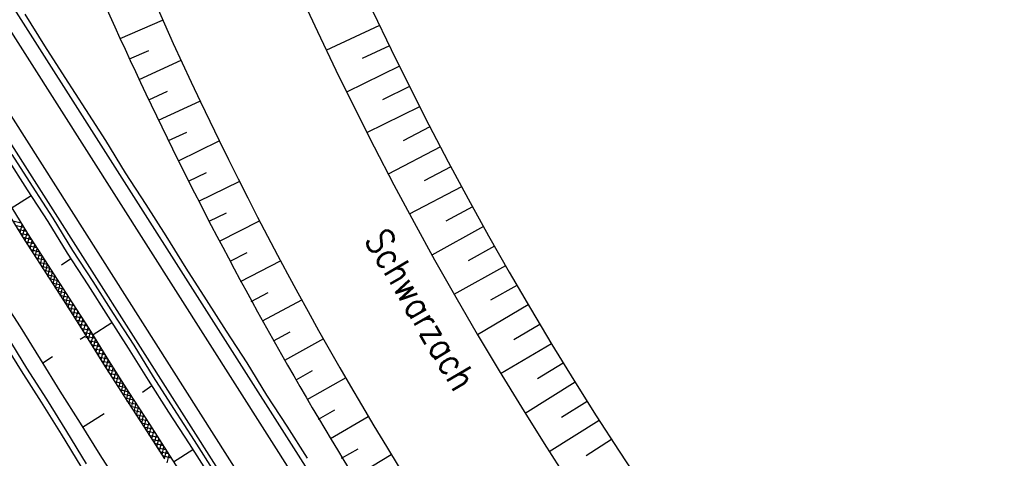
# Model space of a CAD drawing. Extents: x 448150 to 449332, y 437108 to 438384.
# Tile 106 of 172: x 448606 to 448672, y 437671 to 437700. Entities that reach past the tile are written whole.
import ezdxf

# ---------------------------------------------------------------- set-up
doc = ezdxf.new("R2010")
doc.units = 0
doc.header["$LTSCALE"] = 2
doc.header["$MEASUREMENT"] = 0
doc.linetypes.add('AUSGEZOGEN', pattern=[0])
doc.linetypes.add('GESTRICH-X2', pattern=[1.5, 1, -0.5])
doc.layers.get('0').update_dxf_attribs({"linetype": 'AUSGEZOGEN'})
for name, color, linetype in [('DB-Boeschungen', 15, 'CONTINUOUS'), ('DB-Flussumverlegungen', 15, 'CONTINUOUS'), ('DB-GRABEN', 15, 'AUSGEZOGEN'), ('DB-Kabelanlagen', 15, 'CONTINUOUS'), ('DB-LS-Waende', 15, 'CONTINUOUS'), ('DB-Wegboeschungen', 15, 'CONTINUOUS'), ('DB-Wege', 15, 'CONTINUOUS'), ('FBRTOP', 250, 'AUSGEZOGEN'), ('SCHLITZRINNE', 200, 'AUSGEZOGEN'), ('WEG', 250, 'GESTRICH-X2')]:
    doc.layers.add(name, color=color, linetype=linetype)
doc.styles.add('ROMANS', font='romans.shx', dxfattribs={"width": 0.8})

# ---------------------------------------------------------------- blocks, each defined once
blk = doc.blocks.new('*X213')
at = {"color": 0, "linetype": 'ByBlock'}
for p, q in [((-482691, -435916), (-482282, -435507)), ((-482366, -435909), (-481963, -435506)), ((-481775, -435908), (-482177, -435506)), ((-482048, -435909), (-481644, -435506)), ((-481457, -435908), (-481859, -435506)), ((-481729, -435908), (-481326, -435505)), ((-481139, -435907), (-481541, -435505)), ((-481410, -435908), (-481007, -435504)), ((-480822, -435907), (-481224, -435505)), ((-481091, -435907), (-480688, -435504)), ((-480504, -435906), (-480906, -435504)), ((-480773, -435907), (-480369, -435503)), ((-480186, -435906), (-480588, -435504)), ((-480454, -435906), (-480051, -435503)), ((-479869, -435905), (-480271, -435503)), ((-480135, -435906), (-479728, -435499)), ((-479557, -435898), (-479953, -435503)), ((-479815, -435904), (-479403, -435492)), ((-479246, -435892), (-479641, -435497)), ((-479490, -435897), (-479078, -435485)), ((-478934, -435885), (-479329, -435490)), ((-479165, -435890), (-478753, -435478)), ((-478623, -435878), (-479018, -435484)), ((-478840, -435883), (-478428, -435471)), ((-478311, -435872), (-478706, -435477)), ((-478514, -435876), (-478103, -435464)), ((-478000, -435865), (-478395, -435470)), ((-478189, -435869), (-477777, -435457)), ((-477688, -435858), (-478083, -435464)), ((-477864, -435862), (-477452, -435450)), ((-477377, -435852), (-477772, -435457)), ((-477539, -435855), (-477127, -435443)), ((-477066, -435844), (-477460, -435450)), ((-477213, -435848), (-476802, -435436)), ((-476755, -435837), (-477149, -435444)), ((-476888, -435840), (-476477, -435429)), ((-476444, -435830), (-476837, -435437)), ((-476562, -435832), (-476151, -435422)), ((-476133, -435822), (-476525, -435430)), ((-476236, -435825), (-475826, -435415)), ((-475822, -435815), (-476214, -435423)), ((-475910, -435817), (-475501, -435408)), ((-475512, -435808), (-475902, -435417)), ((-475201, -435800), (-475591, -435410)), ((-475584, -435809), (-475176, -435401)), ((-474890, -435793), (-475279, -435403)), ((-475258, -435802), (-474851, -435394)), ((-474578, -435786), (-474968, -435397)), ((-474932, -435794), (-474525, -435386)), ((-474267, -435780), (-474657, -435390)), ((-474607, -435787), (-474199, -435379)), ((-473955, -435773), (-474346, -435382)), ((-474282, -435780), (-473873, -435371)), ((-473644, -435766), (-474035, -435375)), ((-473957, -435773), (-473547, -435363)), ((-473332, -435760), (-473724, -435368)), ((-473632, -435766), (-473221, -435356)), ((-473021, -435753), (-473413, -435360)), ((-473306, -435759), (-472896, -435348)), ((-472709, -435746), (-473102, -435353)), ((-472981, -435752), (-472570, -435340)), ((-472398, -435740), (-472792, -435346)), ((-472656, -435745), (-472244, -435333)), ((-472086, -435733), (-472481, -435338)), ((-491126, -436077), (-490724, -435675)), ((-490807, -436077), (-490404, -435674)), ((-490199, -436076), (-490600, -435675)), ((-490488, -436076), (-490085, -435673)), ((-489881, -436075), (-490282, -435674)), ((-490169, -436076), (-489763, -435670)), ((-489570, -436069), (-489965, -435673)), ((-489850, -436075), (-489438, -435663)), ((-489258, -436062), (-489653, -435667)), ((-489525, -436068), (-489113, -435656)), ((-488946, -436055), (-489341, -435661)), ((-489200, -436061), (-488788, -435649)), ((-488635, -436049), (-489030, -435654)), ((-488875, -436054), (-488463, -435642)), ((-488323, -436042), (-488718, -435647)), ((-488549, -436047), (-488137, -435635)), ((-488012, -436035), (-488407, -435641)), ((-488224, -436040), (-487812, -435628)), ((-487700, -436028), (-488095, -435634)), ((-487899, -436033), (-487487, -435621)), ((-487389, -436022), (-487784, -435627)), ((-487574, -436026), (-487162, -435614)), ((-487078, -436015), (-487472, -435620)), ((-487248, -436019), (-486837, -435607)), ((-486767, -436007), (-487161, -435614)), ((-486923, -436011), (-486512, -435600)), ((-486456, -436000), (-486849, -435607)), ((-486597, -436003), (-486186, -435593)), ((-486145, -435993), (-486538, -435600)), ((-486271, -435996), (-485861, -435586)), ((-485834, -435985), (-486226, -435594)), ((-485945, -435988), (-485536, -435579)), ((-485524, -435978), (-485915, -435587)), ((-485619, -435980), (-485211, -435572)), ((-485213, -435971), (-485603, -435580)), ((-485293, -435973), (-484886, -435565)), ((-484902, -435963), (-485292, -435574)), ((-484590, -435957), (-484980, -435567)), ((-484967, -435965), (-484560, -435557)), ((-484279, -435950), (-484669, -435560)), ((-484642, -435958), (-484234, -435550)), ((-483967, -435943), (-484358, -435553)), ((-484317, -435951), (-483908, -435542)), ((-483656, -435937), (-484047, -435545)), ((-483992, -435944), (-483582, -435534)), ((-483344, -435930), (-483736, -435538)), ((-483667, -435937), (-483256, -435527)), ((-483033, -435923), (-483425, -435531)), ((-483341, -435930), (-482931, -435519)), ((-482721, -435917), (-483114, -435523)), ((-483016, -435923), (-482605, -435511)), ((-482410, -435910), (-482804, -435516)), ((-482092, -435909), (-482493, -435509))]:
    blk.add_line(p, q, dxfattribs=at)

msp = doc.modelspace()

# ---------------------------------------------------------------- hatches: boundary and pattern name
at = {"layer": 'SCHLITZRINNE'}
h = msp.add_hatch(dxfattribs=at)
h.set_pattern_fill('_USER', color=256, scale=1.5, angle=45, style=0, pattern_type=0)
h.set_pattern_definition([(0.19809, (448696.2442, 437758.0261), (-0.005186, 1.499991), [])])
edge = h.paths.add_edge_path()
edge.add_arc((450103.943, 439168.643), 1992.851, 225.253931, 225.326505)
edge.add_arc((450104.379, 439169.084), 1993.471, 225.326505, 225.685513)
edge.add_arc((450114.112, 439179.052), 2007.404, 225.685514, 226.043274)
edge.add_arc((450116.374, 439181.397), 2010.661, 226.043274, 226.400342)
edge.add_arc((450108.345, 439172.967), 1999.019, 226.400342, 226.758448)
edge.add_arc((450107.359, 439171.918), 1997.58, 226.758448, 227.116898)
edge.add_arc((450114.22, 439179.306), 2007.663, 227.116898, 227.474446)
edge.add_arc((450112.044, 439176.933), 2004.443, 227.474446, 227.83238)
edge.add_arc((450107.824, 439172.273), 1998.156, 227.83238, 228.190877)
edge.add_arc((450107.663, 439172.094), 1997.915, 228.190877, 228.549748)
edge.add_arc((450107.034, 439171.381), 1996.965, 228.549748, 228.908704)
edge.add_arc((450111.572, 439176.585), 2003.869, 228.908704, 229.265964)
edge.add_arc((450119.093, 439185.318), 2015.394, 229.265964, 229.6222)
edge.add_arc((450115.134, 439180.663), 2009.284, 229.6222, 229.979919)
edge.add_arc((450101.808, 439164.793), 1988.56, 229.979919, 230.339497)
edge.add_arc((450135.905, 439205.921), 2041.985, 230.339497, 230.699144)
edge.add_arc((450015.788, 439059.171), 1852.343, 230.699144, 231.076753)
edge.add_arc((450440.038, 439584.513), 2527.6, 231.076753, 231.41321)
edge.add_arc((449605.176, 438538.206), 1189.037, 231.413211, 231.903765)
edge.add_arc((451876.599, 441435.451), 4870.53, 231.903765, 232.054115)
edge.add_arc((449764.385, 438726.671), 1435.572, 232.054115, 232.331051)
edge.add_arc((663048.573, 714993.472), 350453.466, 232.33105148, 232.33182369)
edge.add_arc((452105.708, 441751.773), 5260.885, 232.331837, 232.33814)
edge.add_arc((1083717.784, 1260087.558), 1038995.508, 232.338139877, 232.338829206)
edge.add_arc((362297.748, 325361.769), 141749.668, 52.33595822, 52.34101086, ccw=False)
edge.add_arc((130991.073, 25697.409), 520301.522, 52.33458173, 52.33595822, ccw=False)
edge.add_arc((597397.743, 629905.021), 242982.187, 232.33379622, 232.33674373)
edge.add_arc((1091510.304, 1270060.009), 1051651.236, 232.336743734, 232.337424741)
edge.add_arc((63904.407, -61307.138), 630166.935, 52.33651599, 52.337652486, ccw=False)
edge.add_line((448950.678, 437541.271), (448965.933, 437529.496))
edge.add_arc((450103.943, 439168.643), 1993.351, 225.253931, 225.326505)
edge.add_arc((450104.379, 439169.084), 1993.971, 225.326505, 225.633952)
h = msp.add_hatch(dxfattribs=at)
h.set_pattern_fill('_USER', color=256, scale=1.5, angle=45, style=0, pattern_type=0)
h.set_pattern_definition([(1.0848, (448717.7677, 437736.8698), (-0.0283982, 1.4997312), [])])
edge = h.paths.add_edge_path()
edge.add_arc((450104.379, 439169.084), 1993.971, 225.677136, 225.685513)
edge.add_arc((450114.112, 439179.052), 2007.904, 225.685514, 226.043274)
edge.add_arc((450116.374, 439181.397), 2011.161, 226.043274, 226.348764)
edge.add_arc((450103.943, 439168.643), 1992.851, 225.253931, 225.326505)
edge.add_arc((450104.379, 439169.084), 1993.471, 225.326505, 225.685513)
edge.add_arc((450114.112, 439179.052), 2007.404, 225.685514, 226.043274)
edge.add_arc((450116.374, 439181.397), 2010.661, 226.043274, 226.400342)
edge.add_arc((450108.345, 439172.967), 1999.019, 226.400342, 226.758448)
edge.add_arc((450107.359, 439171.918), 1997.58, 226.758448, 227.116898)
edge.add_arc((450114.22, 439179.306), 2007.663, 227.116898, 227.474446)
edge.add_arc((450112.044, 439176.933), 2004.443, 227.474446, 227.83238)
edge.add_arc((450107.824, 439172.273), 1998.156, 227.83238, 228.190877)
edge.add_arc((450107.663, 439172.094), 1997.915, 228.190877, 228.549748)
edge.add_arc((450107.034, 439171.381), 1996.965, 228.549748, 228.908704)
edge.add_arc((450111.572, 439176.585), 2003.869, 228.908704, 229.265964)
edge.add_arc((450119.093, 439185.318), 2015.394, 229.265964, 229.6222)
edge.add_arc((450115.134, 439180.663), 2009.284, 229.6222, 229.979919)
edge.add_arc((450101.808, 439164.793), 1988.56, 229.979919, 230.339497)
edge.add_arc((450135.905, 439205.921), 2041.985, 230.339497, 230.699144)
edge.add_arc((450015.788, 439059.171), 1852.343, 230.699144, 231.076753)
edge.add_arc((450440.038, 439584.513), 2527.6, 231.076753, 231.41321)
edge.add_arc((449605.176, 438538.206), 1189.037, 231.413211, 231.903765)
edge.add_arc((451876.599, 441435.451), 4870.53, 231.903765, 232.054115)
edge.add_arc((449764.385, 438726.671), 1435.572, 232.054115, 232.331051)
edge.add_arc((663048.573, 714993.472), 350453.466, 232.33105148, 232.33182369)
edge.add_arc((452105.708, 441751.773), 5260.885, 232.331837, 232.33814)
edge.add_arc((1083717.784, 1260087.558), 1038995.508, 232.338139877, 232.338829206)
edge.add_arc((362297.748, 325361.769), 141749.668, 52.33595822, 52.34101086, ccw=False)
edge.add_arc((130991.073, 25697.409), 520301.522, 52.33458173, 52.33595822, ccw=False)
edge.add_arc((597397.743, 629905.021), 242982.187, 232.33379622, 232.33674373)
edge.add_arc((1091510.304, 1270060.009), 1051651.236, 232.336743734, 232.337424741)
edge.add_arc((63904.407, -61307.138), 630166.935, 52.33651599, 52.337652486, ccw=False)
edge.add_line((448950.678, 437541.271), (448965.933, 437529.496))
h = msp.add_hatch(dxfattribs=at)
h.set_pattern_fill('_USER', color=256, scale=1.5, angle=45, style=0, pattern_type=0)
h.set_pattern_definition([(1.92282, (448737.9663, 437717.5835), (-0.05033, 1.4991554), [])])
edge = h.paths.add_edge_path()
edge.add_arc((450116.374, 439181.397), 2011.161, 226.391578, 226.400342)
edge.add_arc((450108.345, 439172.967), 1999.519, 226.400342, 226.758448)
edge.add_arc((450107.359, 439171.918), 1998.08, 226.758448, 227.116898)
edge.add_arc((450114.22, 439179.306), 2008.163, 227.116898, 227.474446)
edge.add_arc((450112.044, 439176.933), 2004.943, 227.474446, 227.83238)
edge.add_arc((450107.824, 439172.273), 1998.656, 227.83238, 228.068653)
edge.add_arc((450103.943, 439168.643), 1992.851, 225.253931, 225.326505)
edge.add_arc((450104.379, 439169.084), 1993.471, 225.326505, 225.685513)
edge.add_arc((450114.112, 439179.052), 2007.404, 225.685514, 226.043274)
edge.add_arc((450116.374, 439181.397), 2010.661, 226.043274, 226.400342)
edge.add_arc((450108.345, 439172.967), 1999.019, 226.400342, 226.758448)
edge.add_arc((450107.359, 439171.918), 1997.58, 226.758448, 227.116898)
edge.add_arc((450114.22, 439179.306), 2007.663, 227.116898, 227.474446)
edge.add_arc((450112.044, 439176.933), 2004.443, 227.474446, 227.83238)
edge.add_arc((450107.824, 439172.273), 1998.156, 227.83238, 228.190877)
edge.add_arc((450107.663, 439172.094), 1997.915, 228.190877, 228.549748)
edge.add_arc((450107.034, 439171.381), 1996.965, 228.549748, 228.908704)
edge.add_arc((450111.572, 439176.585), 2003.869, 228.908704, 229.265964)
edge.add_arc((450119.093, 439185.318), 2015.394, 229.265964, 229.6222)
edge.add_arc((450115.134, 439180.663), 2009.284, 229.6222, 229.979919)
edge.add_arc((450101.808, 439164.793), 1988.56, 229.979919, 230.339497)
edge.add_arc((450135.905, 439205.921), 2041.985, 230.339497, 230.699144)
edge.add_arc((450015.788, 439059.171), 1852.343, 230.699144, 231.076753)
edge.add_arc((450440.038, 439584.513), 2527.6, 231.076753, 231.41321)
edge.add_arc((449605.176, 438538.206), 1189.037, 231.413211, 231.903765)
edge.add_arc((451876.599, 441435.451), 4870.53, 231.903765, 232.054115)
edge.add_arc((449764.385, 438726.671), 1435.572, 232.054115, 232.331051)
edge.add_arc((663048.573, 714993.472), 350453.466, 232.33105148, 232.33182369)
edge.add_arc((452105.708, 441751.773), 5260.885, 232.331837, 232.33814)
edge.add_arc((1083717.784, 1260087.558), 1038995.508, 232.338139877, 232.338829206)
edge.add_arc((362297.748, 325361.769), 141749.668, 52.33595822, 52.34101086, ccw=False)
edge.add_arc((130991.073, 25697.409), 520301.522, 52.33458173, 52.33595822, ccw=False)
edge.add_arc((597397.743, 629905.021), 242982.187, 232.33379622, 232.33674373)
edge.add_arc((1091510.304, 1270060.009), 1051651.236, 232.336743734, 232.337424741)
edge.add_arc((63904.407, -61307.138), 630166.935, 52.33651599, 52.337652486, ccw=False)
edge.add_line((448950.678, 437541.271), (448965.933, 437529.496))
h = msp.add_hatch(dxfattribs=at)
h.set_pattern_fill('_USER', color=256, scale=1.5, angle=45, style=0, pattern_type=0)
h.set_pattern_definition([(5.43336, (448830.8072, 437635.437), (-0.142032, 1.4932605), [])])
edge = h.paths.add_edge_path()
edge.add_arc((450115.134, 439180.663), 2009.784, 229.703318, 229.979919)
edge.add_arc((450101.808, 439164.793), 1989.06, 229.979919, 230.339497)
edge.add_arc((450135.905, 439205.921), 2042.485, 230.339497, 230.699144)
edge.add_arc((450015.788, 439059.171), 1852.843, 230.699144, 231.076753)
edge.add_arc((450440.038, 439584.513), 2528.1, 231.076753, 231.211068)
edge.add_arc((450103.943, 439168.643), 1992.851, 225.253931, 225.326505)
edge.add_arc((450104.379, 439169.084), 1993.471, 225.326505, 225.685513)
edge.add_arc((450114.112, 439179.052), 2007.404, 225.685514, 226.043274)
edge.add_arc((450116.374, 439181.397), 2010.661, 226.043274, 226.400342)
edge.add_arc((450108.345, 439172.967), 1999.019, 226.400342, 226.758448)
edge.add_arc((450107.359, 439171.918), 1997.58, 226.758448, 227.116898)
edge.add_arc((450114.22, 439179.306), 2007.663, 227.116898, 227.474446)
edge.add_arc((450112.044, 439176.933), 2004.443, 227.474446, 227.83238)
edge.add_arc((450107.824, 439172.273), 1998.156, 227.83238, 228.190877)
edge.add_arc((450107.663, 439172.094), 1997.915, 228.190877, 228.549748)
edge.add_arc((450107.034, 439171.381), 1996.965, 228.549748, 228.908704)
edge.add_arc((450111.572, 439176.585), 2003.869, 228.908704, 229.265964)
edge.add_arc((450119.093, 439185.318), 2015.394, 229.265964, 229.6222)
edge.add_arc((450115.134, 439180.663), 2009.284, 229.6222, 229.979919)
edge.add_arc((450101.808, 439164.793), 1988.56, 229.979919, 230.339497)
edge.add_arc((450135.905, 439205.921), 2041.985, 230.339497, 230.699144)
edge.add_arc((450015.788, 439059.171), 1852.343, 230.699144, 231.076753)
edge.add_arc((450440.038, 439584.513), 2527.6, 231.076753, 231.41321)
edge.add_arc((449605.176, 438538.206), 1189.037, 231.413211, 231.903765)
edge.add_arc((451876.599, 441435.451), 4870.53, 231.903765, 232.054115)
edge.add_arc((449764.385, 438726.671), 1435.572, 232.054115, 232.331051)
edge.add_arc((663048.573, 714993.472), 350453.466, 232.33105148, 232.33182369)
edge.add_arc((452105.708, 441751.773), 5260.885, 232.331837, 232.33814)
edge.add_arc((1083717.784, 1260087.558), 1038995.508, 232.338139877, 232.338829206)
edge.add_arc((362297.748, 325361.769), 141749.668, 52.33595822, 52.34101086, ccw=False)
edge.add_arc((130991.073, 25697.409), 520301.522, 52.33458173, 52.33595822, ccw=False)
edge.add_arc((597397.743, 629905.021), 242982.187, 232.33379622, 232.33674373)
edge.add_arc((1091510.304, 1270060.009), 1051651.236, 232.336743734, 232.337424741)
edge.add_arc((63904.407, -61307.138), 630166.935, 52.33651599, 52.337652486, ccw=False)
edge.add_line((448950.678, 437541.271), (448965.933, 437529.496))

# ---------------------------------------------------------------- linework, layer by layer
at = {"layer": 'DB-Boeschungen', "linetype": 'Continuous'}
for p, q in [((448605.354, 437691.082), (448606.712, 437688.968)), ((448605.648, 437687.752), (448606.961, 437688.589)), ((448606.712, 437688.968), (448608.07, 437686.854)), ((448605.087, 437687.971), (448606.4, 437685.835)), ((448608.07, 437686.854), (448609.36, 437684.762)), ((448606.4, 437685.835), (448607.758, 437683.721)), ((448609.36, 437684.762), (448610.718, 437682.647)), ((448609.609, 437684.383), (448608.986, 437683.954)), ((448607.758, 437683.721), (448609.093, 437681.651)), ((448610.718, 437682.647), (448612.075, 437680.533)), ((448604.909, 437681.933), (448606.244, 437679.863)), ((448609.093, 437681.651), (448610.451, 437679.537)), ((448612.075, 437680.533), (448613.41, 437678.464)), ((448606.244, 437679.863), (448607.557, 437677.726)), ((448611.011, 437679.318), (448612.324, 437680.155)), ((448610.219, 437679.044), (448610.542, 437679.247)), ((448610.451, 437679.537), (448611.764, 437677.401)), ((448610.588, 437679.158), (448610.632, 437679.181)), ((448607.738, 437677.482), (448608.39, 437677.892)), ((448613.41, 437678.464), (448614.724, 437676.327)), ((448607.557, 437677.726), (448608.871, 437675.59)), ((448611.764, 437677.401), (448613.122, 437675.286)), ((448611.764, 437677.401), (448613.122, 437675.286)), ((448614.972, 437675.949), (448614.35, 437675.519)), ((448614.724, 437676.327), (448616.081, 437674.213)), ((448608.871, 437675.59), (448610.228, 437673.476)), ((448613.122, 437675.286), (448614.457, 437673.217)), ((448613.303, 437674.93), (448613.348, 437674.953)), ((448610.364, 437673.208), (448611.811, 437674.114)), ((448616.081, 437674.213), (448617.439, 437672.099)), ((448610.228, 437673.476), (448611.519, 437671.383)), ((448614.457, 437673.217), (448615.814, 437671.103)), ((448617.439, 437672.099), (448618.774, 437670.03)), ((448611.519, 437671.383), (448612.876, 437669.269)), ((448616.419, 437670.906), (448617.688, 437671.721))]:
    msp.add_line(p, q, dxfattribs=at)
at = {"layer": 'DB-Flussumverlegungen', "linetype": 'Continuous'}
for p, q in [((448612.864, 437699.013), (448615.681, 437700.229)), ((448630.078, 437699.858), (448626.521, 437698.214)), ((448613.491, 437697.649), (448614.772, 437698.203)), ((448630.729, 437698.506), (448628.913, 437697.667)), ((448614.124, 437696.289), (448616.906, 437697.568)), ((448631.387, 437697.158), (448627.889, 437695.434)), ((448632.054, 437695.814), (448630.26, 437694.93)), ((448614.766, 437694.933), (448616.009, 437695.504)), ((448615.415, 437693.58), (448618.159, 437694.843)), ((448632.73, 437694.475), (448629.214, 437692.743)), ((448633.413, 437693.139), (448631.641, 437692.211)), ((448616.071, 437692.231), (448617.29, 437692.792)), ((448616.736, 437690.886), (448619.446, 437692.21)), ((448634.105, 437691.808), (448630.65, 437689.998)), ((448634.801, 437690.479), (448633.034, 437689.553)), ((448617.407, 437689.544), (448618.588, 437690.121)), ((448618.084, 437688.206), (448620.763, 437689.514)), ((448635.514, 437689.159), (448632.042, 437687.341)), ((448636.23, 437687.841), (448634.476, 437686.881)), ((448618.776, 437686.874), (448619.929, 437687.438)), ((448619.469, 437685.543), (448622.111, 437686.911)), ((448636.955, 437686.528), (448633.546, 437684.633)), ((448637.684, 437685.217), (448635.94, 437684.247)), ((448620.169, 437684.216), (448621.288, 437684.796)), ((448620.861, 437682.885), (448623.504, 437684.253)), ((448638.429, 437683.915), (448635.004, 437682.011)), ((448639.178, 437682.615), (448637.43, 437681.643)), ((448621.561, 437681.559), (448622.68, 437682.138)), ((448622.31, 437680.257), (448624.928, 437681.671)), ((448639.935, 437681.32), (448636.575, 437679.341)), ((448640.697, 437680.027), (448638.977, 437679.015)), ((448623.033, 437678.943), (448624.142, 437679.542)), ((448623.788, 437677.646), (448626.381, 437679.105)), ((448641.474, 437678.744), (448638.097, 437676.756)), ((448642.255, 437677.463), (448640.548, 437676.421)), ((448624.534, 437676.344), (448625.632, 437676.962)), ((448625.273, 437675.038), (448627.866, 437676.497)), ((448643.044, 437676.187), (448639.734, 437674.125)), ((448643.837, 437674.914), (448642.143, 437673.859)), ((448626.018, 437673.737), (448627.116, 437674.355)), ((448626.813, 437672.464), (448629.311, 437673.908)), ((448644.646, 437673.65), (448641.32, 437671.579)), ((448645.459, 437672.389), (448643.782, 437671.299)), ((448627.559, 437671.163), (448628.657, 437671.781)), ((448628.372, 437669.9), (448630.839, 437671.404))]:
    msp.add_line(p, q, dxfattribs=at)
for centre, major_axis, start_param, end_param in [((448848.124, 437803.909), (173.595, 173.595), 2.551016, 3.294584), ((448848.124, 437803.909), (170.837, 170.837), 2.553062, 3.295083), ((448848.124, 437803.909), (179.959, 179.959), 2.70973, 2.888732), ((448856.02, 437809.848), (188.956, 188.956), 2.719878, 2.914717), ((448848.124, 437803.909), (179.959, 179.959), 2.888732, 3.293758)]:
    msp.add_ellipse(centre, major_axis=major_axis, ratio=1, start_param=start_param, end_param=end_param, dxfattribs=at)
at = {"layer": 'DB-GRABEN', "linetype": 'Continuous'}
for p, q in [((448605.443, 437688.153), (448606.734, 437686.061)), ((448606.734, 437686.061), (448608.092, 437683.947)), ((448608.092, 437683.947), (448609.449, 437681.833)), ((448609.449, 437681.833), (448610.784, 437679.763)), ((448610.784, 437679.763), (448612.097, 437677.627)), ((448612.097, 437677.627), (448613.455, 437675.513)), ((448613.455, 437675.513), (448614.813, 437673.399)), ((448614.813, 437673.399), (448616.148, 437671.329)), ((448616.148, 437671.329), (448617.506, 437669.215))]:
    msp.add_line(p, q, dxfattribs=at)
at = {"layer": 'DB-Kabelanlagen', "linetype": 'Continuous'}
for p, q in [((448605.346, 437679.266), (448606.659, 437677.129)), ((448604.989, 437679.084), (448606.302, 437676.947)), ((448606.302, 437676.947), (448607.637, 437674.878)), ((448606.659, 437677.129), (448607.994, 437675.06)), ((448607.637, 437674.878), (448608.95, 437672.741)), ((448607.994, 437675.06), (448609.307, 437672.923)), ((448608.95, 437672.741), (448610.264, 437670.604)), ((448609.307, 437672.923), (448610.62, 437670.786))]:
    msp.add_line(p, q, dxfattribs=at)
at = {"layer": 'DB-LS-Waende', "linetype": 'Continuous'}
msp.add_ellipse((458333.601, 443764.766), major_axis=(-6095.542, 9736.299), ratio=1, start_param=1.565716, end_param=1.574099, dxfattribs=at)
at = {"layer": 'DB-Wegboeschungen', "linetype": 'Continuous'}
for p, q in [((448606.556, 437700.617), (448607.847, 437698.525)), ((448607.847, 437698.525), (448609.205, 437696.411)), ((448609.205, 437696.411), (448610.562, 437694.297)), ((448610.562, 437694.297), (448611.897, 437692.227)), ((448611.897, 437692.227), (448613.21, 437690.09)), ((448605.688, 437691.308), (448607.046, 437689.194)), ((448613.21, 437690.09), (448614.568, 437687.976)), ((448607.046, 437689.194), (448608.403, 437687.08)), ((448614.568, 437687.976), (448615.903, 437685.907)), ((448608.403, 437687.08), (448609.716, 437684.943)), ((448615.903, 437685.907), (448617.216, 437683.77)), ((448609.716, 437684.943), (448611.051, 437682.874)), ((448617.216, 437683.77), (448618.574, 437681.656)), ((448611.051, 437682.874), (448612.409, 437680.76)), ((448618.574, 437681.656), (448619.909, 437679.587)), ((448612.409, 437680.76), (448613.767, 437678.646)), ((448619.909, 437679.587), (448621.267, 437677.473)), ((448613.767, 437678.646), (448615.057, 437676.553)), ((448621.267, 437677.473), (448622.58, 437675.336)), ((448615.057, 437676.553), (448616.415, 437674.439)), ((448622.58, 437675.336), (448623.915, 437673.266)), ((448616.415, 437674.439), (448617.773, 437672.325)), ((448623.915, 437673.266), (448625.273, 437671.152)), ((448617.773, 437672.325), (448619.13, 437670.211))]:
    msp.add_line(p, q, dxfattribs=at)
at = {"layer": 'DB-Wege', "linetype": 'Continuous'}
for p, q in [((448598.562, 437710.564), (448630.201, 437660.804)), ((448599.406, 437711.101), (448631.045, 437661.341)), ((448596.031, 437708.955), (448627.669, 437659.195)), ((448595.187, 437708.418), (448626.825, 437658.658))]:
    msp.add_line(p, q, dxfattribs=at)
at = {"layer": 'FBRTOP'}
for points in [[(448962.287, 437556.312, -0.000002), (448991.973, 437533.398, 0.000001), (449021.658, 437510.484, 0), (449059.524, 437481.257, 0), (449100.819, 437449.382, 0.000002), (449140.4, 437418.831, -0.000003), (449179.981, 437388.28, -0.000002), (449197.089, 437375.075, 0.000004)], [(448881.988, 437575.026, 0.000003), (448891.884, 437567.387, -0.000022), (448901.78, 437559.749, -0.000006), (448911.675, 437552.112, 0.000013), (448921.57, 437544.474, 0.000003), (448931.465, 437536.836, -0.000005), (448941.36, 437529.199, 0), (448949.808, 437522.678, 0.000001)], [(448902.917, 437602.137, 0.000003), (448912.812, 437594.5, -0.000022)], [(448942.498, 437571.586, 0.000003), (448952.392, 437563.949, -0.000005)]]:
    msp.add_lwpolyline(points, format="xyb", dxfattribs=at)
at = {"layer": 'FBRTOP', "const_width": 0.5}
for points in [[(448933.332, 437559.712, 0.000003), (448943.227, 437552.075, -0.000005), (448953.122, 437544.437, -0.000002), (448982.808, 437521.524, 0.000001), (449012.493, 437498.61, 0), (449050.358, 437469.383, 0), (449091.654, 437437.508, 0.000002), (449131.235, 437406.957, -0.000003), (449170.816, 437376.406, -0.000001), (449185.277, 437365.244, 0.000004)], [(448960.466, 437553.953, -0.000002), (448990.152, 437531.039)], [(449098.999, 437447.023, 0.000002), (449138.58, 437416.472, -0.000003), (449178.161, 437385.922, -0.000002), (449194.742, 437373.122, 0.000004)], [(448901.097, 437599.778, 0.000003), (448910.992, 437592.141, -0.000022)], [(448893.751, 437590.263, 0.000003), (448903.647, 437582.626, -0.000022)], [(448940.677, 437569.227, 0.000003), (448950.572, 437561.59, -0.000005)]]:
    msp.add_lwpolyline(points, format="xyb", dxfattribs=at)
at = {"layer": 'SCHLITZRINNE'}
msp.add_lwpolyline([(448891.307, 437587.097, 0.000003), (448901.202, 437579.459, -0.000022), (448911.098, 437571.822, -0.000006), (448920.993, 437564.184, 0.000013), (448930.888, 437556.546, 0.000003), (448940.783, 437548.908, -0.000005), (448950.678, 437541.271, -0.000001), (448965.933, 437529.496, 0.000001)], format="xyb", dxfattribs=at)
at = {"layer": 'WEG', "flags": 128}
msp.add_lwpolyline([(448860.534, 437551.139, 0.000128), (448853.49, 437556.569, 0.000176), (448848.381, 437560.503), (448843.765, 437564.055, 0.000243), (448834.566, 437571.125, -0.000137), (448818.247, 437583.662, -0.000188), (448816.279, 437585.176, -0.000155), (448813.901, 437587.008, -0.003778), (448812.423, 437588.165, -0.001451), (448808.607, 437591.217, -0.003228), (448803.295, 437595.549, -0.001321), (448790.407, 437606.254, -0.001186), (448779.318, 437615.561, -0.002232), (448773.459, 437620.546, -0.002243), (448769.049, 437624.367, -0.002555), (448765.21, 437627.758, -0.002543), (448759.933, 437632.516, -0.002072), (448753.512, 437638.415, -0.001012), (448741.798, 437649.309, -0.000921), (448728.973, 437661.329, -0.000253), (448712.625, 437676.725, -0.000744), (448707.087, 437681.96, -0.0002), (448702.814, 437686.015, -0.000753), (448701.682, 437687.094, -0.000519), (448700.26, 437688.456, -0.000185), (448696.283, 437692.274, -0.000463), (448692.286, 437696.122, -0.00011), (448675.546, 437712.275, -0.000715), (448659.406, 437727.901, -0.0013), (448650.569, 437736.526, -0.002173), (448646.182, 437740.867, -0.00526), (448644.397, 437742.687, -0.000244), (448644.236, 437742.855, -0.000209), (448644.049, 437743.05, -0.002587), (448641.361, 437745.888, -0.000825), (448632.993, 437754.845, -0.001289), (448630.908, 437757.096, -0.000909), (448627.964, 437760.302, -0.008612), (448622.804, 437766.141, -0.008725), (448617.915, 437772.076, -0.001616), (448616.398, 437773.996, 0.001362), (448614.601, 437776.275, 0.002866), (448613.785, 437777.292, -0.000962), (448611.341, 437780.313, -0.03395), (448609.858, 437782.433, -0.015754), (448607.134, 437787.292, -0.350856), (448609.112, 437797.288, -0.310158), (448620.308, 437798.4, -0.078878), (448624.156, 437795.414, -0.328968), (448624.307, 437794.137, -0.020059), (448623.123, 437792.239, 0.021326), (448622.013, 437790.451, 0.002694), (448620.344, 437787.448, 0.013742), (448620.036, 437786.849, 0.049557), (448619.606, 437785.664, 0.023366), (448619.07, 437783.049, 0.028342), (448618.856, 437780.896, 0.030733), (448618.895, 437778.9, 0.041937), (448619.251, 437776.755, 0.044824), (448619.926, 437774.835, 0.025313), (448620.838, 437773.075, 0.037793), (448621.593, 437771.982, 0.014139), (448624.274, 437768.852, 0.0036), (448635.23, 437756.94, 0.000628), (448645.397, 437746.072, 0.005445), (448646.586, 437744.832, 0.005563), (448652.71, 437738.719, 0.001383), (448677.675, 437714.48, 0.000267), (448698.409, 437694.481, 0.00103), (448703.799, 437689.31, 0.001514), (448709.191, 437684.189, 0.000374), (448731.074, 437663.561, 0.001972), (448755.594, 437640.664, 0.004195), (448767.255, 437630.041, 0.006), (448775.448, 437622.878, 0.00295), (448792.369, 437608.609, 0.002064), (448810.55, 437593.588, 0.007294), (448815.773, 437589.434, 0.000572), (448820.114, 437586.092, -0.000097), (448845.633, 437566.485, -0.000256), (448850.251, 437562.931, -0.000097), (448862.405, 437553.566)], format="xyb", dxfattribs=at)

# ---------------------------------------------------------------- block references
at = {"layer": 'DB-GRABEN', "linetype": 'Continuous', "xscale": 0.0009999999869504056, "yscale": 0.0009999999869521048, "zscale": 0.001, "rotation": 301.4796983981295}
msp.add_blockref('*X213', (449234.109, 437495.771), dxfattribs=at)

# ---------------------------------------------------------------- texts
at = {"layer": 'DB-Flussumverlegungen', "linetype": 'Continuous', "style": 'ROMANS', "oblique": 360, "width": 0.8334}
msp.add_text('Schwarzach', height=1.8, rotation=300.4797, dxfattribs=at).set_placement((448629.045, 437685.65))

doc.saveas('drawing.dxf')
